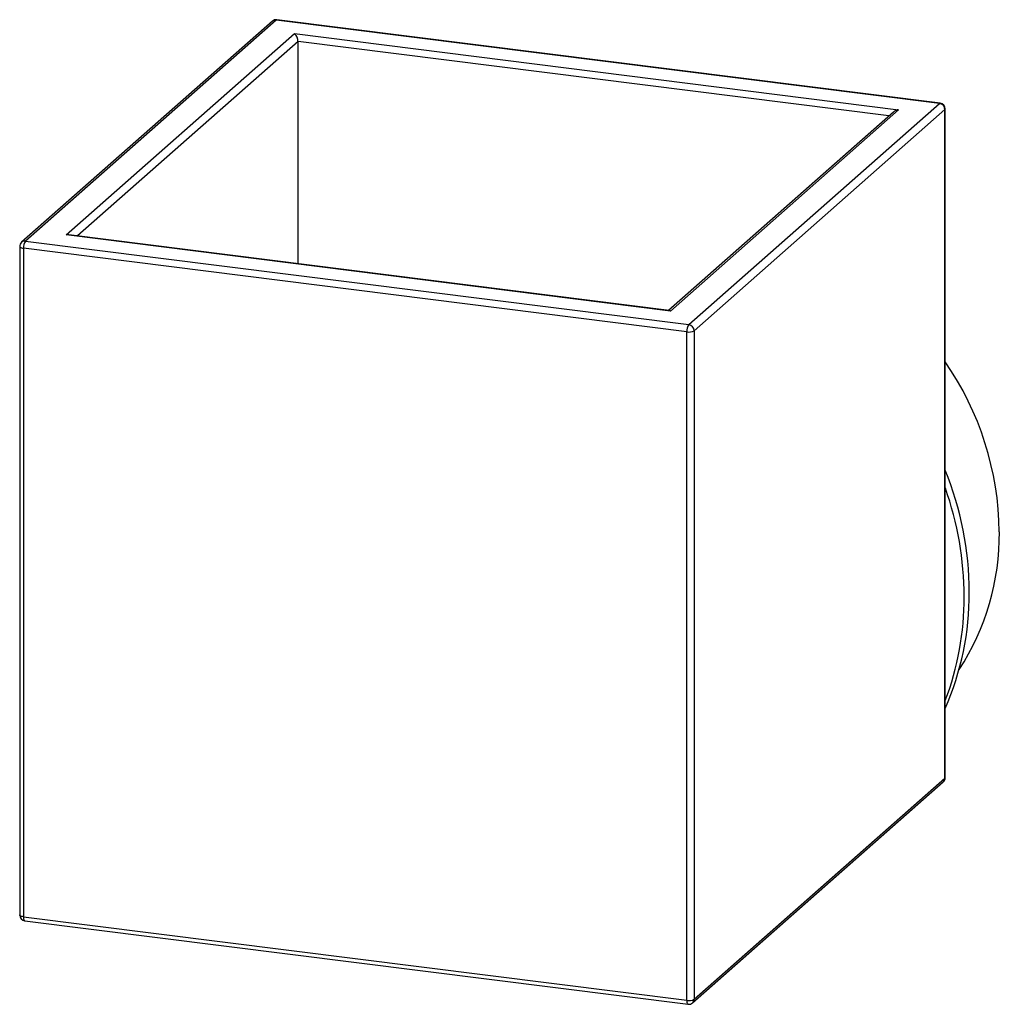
# Paper-space layout '_Dimétrica' of a CAD drawing. Header units: millimetres. Extents: x -118 to 18, y -80 to 57.
import ezdxf

# ---------------------------------------------------------------- set-up
doc = ezdxf.new("R2010")
doc.units = ezdxf.units.MM

psp = doc.layouts.new('_Dimétrica')

# ---------------------------------------------------------------- linework, layer by layer
at = {"color": 7, "linetype": 'Continuous', "lineweight": 25}
for p, q in [((-82.61, 56.35), (-117.4, 25.66)), ((-82.08, 56.5), (-116.87, 25.82)), ((9.97, 44.9), (-82.08, 56.5)), ((10.07, 44.94), (-81.98, 56.54)), ((-111.2, 26.67), (-79.52, 54.61)), ((-79.52, 54.61), (4.29, 44.05)), ((-79.05, 22.67), (-79.05, 53.51)), ((4.29, 44.05), (-27.38, 16.11)), ((-24.82, 14.22), (9.97, 44.9)), ((10.71, 44.06), (-24.08, 13.37)), ((10.71, -48.72), (10.71, 44.06)), ((10.77, -48.62), (10.77, 44.15)), ((3.57, 43.72), (-27.64, 16.2)), ((-27.38, 16.11), (-111.2, 26.67)), ((-27.55, 16.19), (-110.83, 26.68)), ((-117.67, 25.06), (-117.67, -67.71)), ((-25.11, 13.22), (-117.15, 24.82)), ((-117.15, 24.82), (-117.15, -67.96)), ((-116.87, 25.82), (-24.82, 14.22)), ((-25.11, -79.55), (-25.11, 13.22)), ((-24.08, 13.37), (-24.08, -79.4)), ((-24.08, -79.4), (10.71, -48.72)), ((-24.29, -79.9), (10.49, -49.22)), ((-117.15, -67.96), (-25.11, -79.55)), ((-116.97, -68.5), (-24.92, -80.1))]:
    psp.add_line(p, q, dxfattribs=at)
at = {"color": 8, "linetype": 'Continuous', "lineweight": 25}
for p, q in [((-79.05, 53.51), (-109.65, 26.53)), ((2.95, 43.18), (-79.05, 53.51))]:
    psp.add_line(p, q, dxfattribs=at)
at = {"color": 8, "linetype": 'Continuous', "lineweight": 25, "flags": 128}
for points in [[(-81.98, 56.54), (-82.02, 56.53), (-82.08, 56.5)], [(10.07, 44.94), (10.02, 44.94), (9.97, 44.9)], [(10.77, 44.15), (10.76, 44.11), (10.71, 44.06)], [(-117.67, 25.06), (-117.67, 25.06), (-117.65, 25), (-117.6, 24.95), (-117.52, 24.91), (-117.42, 24.87), (-117.29, 24.84), (-117.15, 24.82)], [(10.71, -48.72), (10.75, -48.67), (10.77, -48.62)], [(-117.15, -67.96), (-117.29, -67.93), (-117.42, -67.9), (-117.52, -67.86), (-117.6, -67.82), (-117.65, -67.77), (-117.67, -67.72), (-117.67, -67.71)], [(-117.15, -67.96), (-117.15, -68.1), (-117.13, -68.23), (-117.1, -68.33), (-117.07, -68.42), (-117.03, -68.47), (-116.98, -68.5), (-116.97, -68.5)], [(-25.11, -79.55), (-25.1, -79.7), (-25.09, -79.82), (-25.06, -79.93), (-25.02, -80.01), (-24.98, -80.07), (-24.93, -80.1), (-24.92, -80.1)]]:
    psp.add_lwpolyline(points, dxfattribs=at)
at = {"color": 7, "linetype": 'Continuous', "lineweight": 25, "flags": 128}
for points in [[(-110.83, 26.68), (-111, 26.69), (-111.2, 26.67)], [(-27.55, 16.19), (-27.47, 16.17), (-27.38, 16.11)]]:
    psp.add_lwpolyline(points, dxfattribs=at)
at = {"color": 7, "linetype": 'Continuous', "lineweight": 25}
for centre, radius, start, end in [((-82.08, 55.75), 0.8, 82.8191, 131.4096), ((-80.54, 53.53), 1.48, 359.2779, 46.6712), ((4.49, 42.64), 1.43, 98.0791, 130.7043), ((9.84, 44.04), 0.874, 1.0586, 81.7604), ((9.97, 44.15), 0.8, 359.9999, 82.8191), ((-116.87, 25.06), 0.8, 131.4096, 179.9999), ((-115.58, 24.91), 1.58, 144.9309, 183.593), ((-23.53, 13.32), 1.58, 144.9309, 183.593), ((-24.95, 13.36), 0.874, 1.0586, 81.7604), ((-24.81, 14.77), 1.58, 259.226, 297.8883), ((-24.07, -15), 42.33, 0.629, 34.6243), ((-31.91, -23.15), 46.01, 0.2849, 21.9414), ((-32.4, -23.75), 45.8, 0.256, 19.4955), ((-16.06, -14.88), 34.33, 326.8877, 0.5802), ((-25.74, -23.09), 39.84, 336.3981, 0.2489), ((-26.66, -23.7), 40.05, 339.1397, 0.2213), ((9.97, -48.62), 0.8, 311.4096, 359.9999), ((-116.87, -67.71), 0.8, 179.9999, 262.8191), ((-24.81, -78.01), 1.58, 259.226, 297.8883), ((-24.82, -79.3), 0.8, 262.8191, 311.4096)]:
    psp.add_arc(centre, radius, start, end, dxfattribs=at)
at = {"color": 8, "linetype": 'Continuous', "lineweight": 25}
for centre, start, end in [((-82.17, 55.84), 81.8414, 130.661), ((-116.96, 25.16), 81.8414, 130.661), ((10.05, -48.73), 312.1579, 0.9775), ((-24.74, -79.41), 312.1579, 0.9775)]:
    psp.add_arc(centre, 0.667, start, end, dxfattribs=at)

doc.saveas('drawing.dxf')
